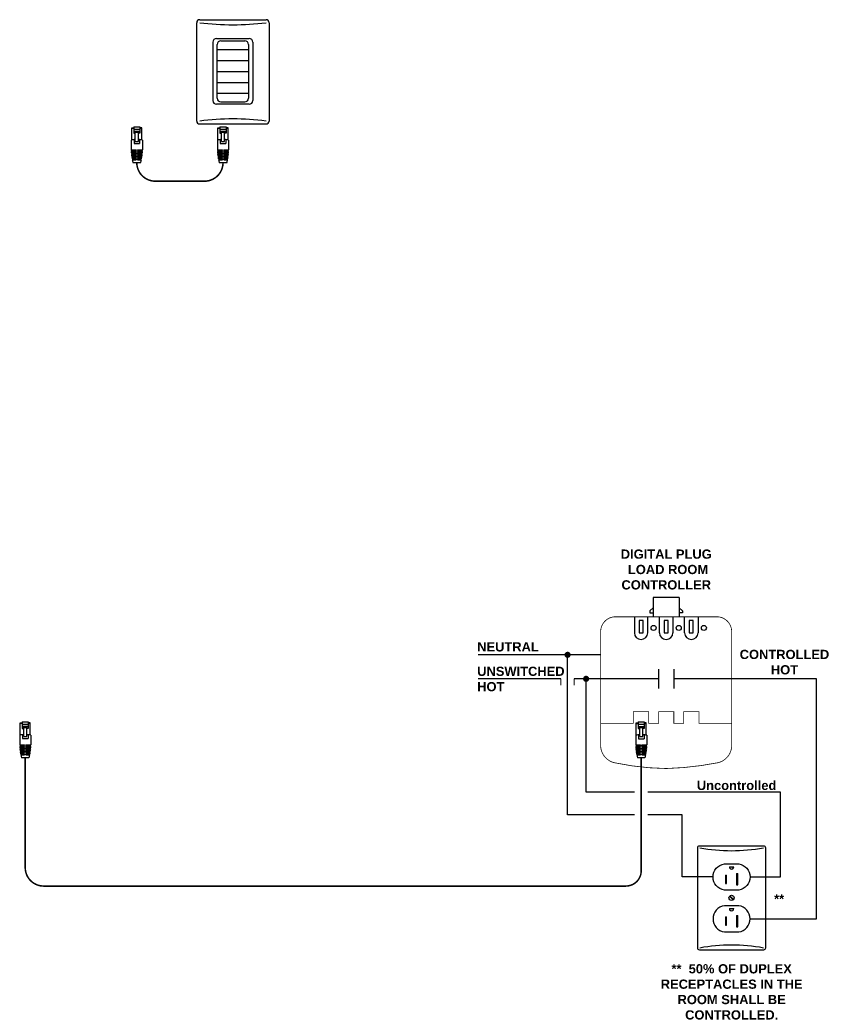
# Model space of a CAD drawing. Header units: inches. Extents: x 19474 to 23438, y 635 to 1835.
# Tile 14 of 14: x 22527.39 to 22534.71, y 1641.99 to 1650.95. Entities that reach past the tile are written whole.
import ezdxf
from ezdxf.enums import TextEntityAlignment as Align

# ---------------------------------------------------------------- set-up
doc = ezdxf.new("R2010")
doc.units = ezdxf.units.IN
doc.header["$MEASUREMENT"] = 0
for name, color, linetype, lineweight in [('E-DIAG-GRPH', 7, 'Continuous', 30), ('E-DIAG-IDEN', 7, 'Continuous', 30), ('E-LINE-SYMB', 7, 'Continuous', 25)]:
    doc.layers.add(name, color=color, linetype=linetype, lineweight=lineweight)
doc.layers.add('WS_DETAIL', color=7, linetype='Continuous')
doc.styles.add('Arial-b', font='arialbd.ttf')

# ---------------------------------------------------------------- blocks, each defined once
blk = doc.blocks.new('A$C756910A1')
at = {"layer": 'WS_DETAIL'}
for p, q in [((0.15, 6.6), (0.15, 10.17)), ((0.15, 10.17), (0.73, 10.17)), ((0.73, 9.92), (0.15, 9.92)), ((0.73, 10.43), (0.73, 8.56)), ((0.73, 10.43), (2.51, 10.43)), ((2.51, 9.66), (0.73, 9.66)), ((2.51, 9.06), (0.73, 9.06)), ((0.73, 8.74), (1.17, 8.74)), ((1.17, 6.17), (1.17, 9.06)), ((1.17, 8.85), (2.06, 8.85)), ((2.06, 6.17), (2.06, 9.06)), ((2.06, 8.74), (2.51, 8.74)), ((2.51, 10.43), (2.51, 8.56)), ((3.08, 10.17), (2.51, 10.17)), ((3.08, 9.92), (2.51, 9.92)), ((3.08, 6.6), (3.08, 10.17)), ((0, 6.56), (0, 3.73)), ((0.73, 8.56), (1.17, 8.56)), ((0.81, 6.7), (0.81, 5.55)), ((1.17, 6.17), (2.06, 6.17)), ((2.51, 8.56), (2.06, 8.56)), ((2.42, 6.7), (2.42, 5.55)), ((3.23, 6.56), (3.23, 3.73)), ((0, 3.73), (1.43, 3.73)), ((0, 3.51), (1.43, 3.51)), ((0.01, 3.29), (1.43, 3.29)), ((0.02, 3.06), (1.43, 3.06)), ((0.81, 5.55), (2.42, 5.55)), ((0.89, 3.73), (0.89, 3.51)), ((0.89, 3.29), (0.89, 3.06)), ((1.43, 3.51), (1.43, 3.73)), ((1.43, 3.06), (1.43, 3.29)), ((1.8, 3.73), (3.23, 3.73)), ((1.8, 3.51), (1.8, 3.73)), ((1.8, 3.51), (3.23, 3.51)), ((1.8, 3.29), (3.23, 3.29)), ((1.8, 3.06), (1.8, 3.29)), ((1.8, 3.06), (3.22, 3.06)), ((2.34, 3.73), (2.34, 3.51)), ((2.34, 3.29), (2.34, 3.06)), ((0.03, 2.84), (1.43, 2.84)), ((0.05, 2.62), (1.43, 2.62)), ((0.07, 2.4), (1.43, 2.4)), ((0.09, 2.18), (1.43, 2.18)), ((0.12, 1.96), (1.43, 1.96)), ((0.15, 1.74), (1.43, 1.74)), ((0.18, 1.52), (1.43, 1.52)), ((0.22, 1.3), (1.43, 1.3)), ((0.26, 1.08), (1.43, 1.08)), ((0.31, 0.86), (1.43, 0.86)), ((0.89, 2.84), (0.89, 2.62)), ((0.89, 2.4), (0.89, 2.18)), ((0.89, 1.96), (0.89, 1.74)), ((0.89, 1.52), (0.89, 1.3)), ((0.89, 1.08), (0.89, 0.86)), ((1.43, 2.62), (1.43, 2.84)), ((1.43, 2.18), (1.43, 2.4)), ((1.43, 1.74), (1.43, 1.96)), ((1.43, 1.3), (1.43, 1.52)), ((1.43, 0.86), (1.43, 1.08)), ((1.8, 2.84), (3.2, 2.84)), ((1.8, 2.62), (1.8, 2.84)), ((1.8, 2.62), (3.19, 2.62)), ((1.8, 2.4), (3.17, 2.4)), ((1.8, 2.18), (1.8, 2.4)), ((1.8, 2.18), (3.14, 2.18)), ((1.8, 1.96), (3.12, 1.96)), ((1.8, 1.74), (1.8, 1.96)), ((1.8, 1.74), (3.09, 1.74)), ((1.8, 1.52), (3.05, 1.52)), ((1.8, 1.3), (1.8, 1.52)), ((1.8, 1.3), (3.01, 1.3)), ((1.8, 1.08), (2.97, 1.08)), ((1.8, 0.86), (1.8, 1.08)), ((1.8, 0.86), (2.92, 0.86)), ((2.34, 2.84), (2.34, 2.62)), ((2.34, 2.4), (2.34, 2.18)), ((2.34, 1.96), (2.34, 1.74)), ((2.34, 1.52), (2.34, 1.3)), ((2.34, 1.08), (2.34, 0.86)), ((2.69, 0), (0.52, 0))]:
    blk.add_line(p, q, dxfattribs=at)
for centre, radius, start, end in [((1.62, -0.58), 7.33, 93.502, 102.7411), ((1.62, -0.58), 7.33, 77.2589, 86.498), ((13.49, 3.73), 13.49, 180.937, 181.8742), ((13.49, 3.73), 13.49, 182.8119, 183.7504), ((-10.25, 3.73), 13.49, 356.2496, 357.1881), ((-10.25, 3.73), 13.49, 358.1258, 359.063), ((13.49, 3.73), 13.49, 184.6899, 185.6307), ((13.49, 3.73), 13.49, 186.573, 187.5171), ((13.49, 3.73), 13.49, 188.4632, 189.4117), ((13.49, 3.73), 13.49, 190.3627, 191.3167), ((13.49, 3.73), 13.49, 192.2739, 196.0379), ((-10.25, 3.73), 13.49, 343.9621, 347.7261), ((-10.25, 3.73), 13.49, 348.6833, 349.6373), ((-10.25, 3.73), 13.49, 350.5883, 351.5368), ((-10.25, 3.73), 13.49, 352.4829, 353.427), ((-10.25, 3.73), 13.49, 354.3693, 355.3101)]:
    blk.add_arc(centre, radius, start, end, dxfattribs=at)
blk = doc.blocks.new('RJ45')
at = {"layer": 'WS_DETAIL', "xscale": 1.117448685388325, "yscale": 1.117448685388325, "zscale": 1.117448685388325}
blk.add_blockref('A$C756910A1', (59.47, 150.68), dxfattribs=at)
blk = doc.blocks.new('LMDM-1-1')
at = {"layer": 'E-LINE-SYMB'}
for p, q in [((-4.3, 20.45), (4.3, 20.45)), ((-4.3, 17.45), (4.3, 17.45)), ((-4.3, 14.45), (4.3, 14.45)), ((-4.3, 11.45), (4.3, 11.45)), ((-4.3, 8.45), (4.3, 8.45))]:
    blk.add_line(p, q, dxfattribs=at)
at = {"layer": 'WS_DETAIL'}
for p, q in [((-9.93, 0.81), (-9.93, 27.86)), ((-9.12, 28.68), (9.12, 28.68)), ((9.93, 27.86), (9.93, 0.81)), ((-5.5, 22.48), (-5.5, 6.42)), ((-4.5, 23.48), (4.5, 23.48)), ((-4.3, 7.06), (-4.3, 21.84)), ((-3.3, 22.84), (3.3, 22.84)), ((4.3, 21.84), (4.3, 7.06)), ((5.5, 22.48), (5.5, 6.42)), ((4.5, 5.42), (-4.5, 5.42)), ((-3.3, 6.06), (3.3, 6.06)), ((-9.12, 0), (9.12, 0))]:
    blk.add_line(p, q, dxfattribs=at)
for centre, radius, start, end in [((-9.12, 27.86), 0.814, 90, 180), ((0, 99.61), 72.33, 262.7571, 277.2429), ((9.12, 27.86), 0.814, 0, 90), ((-4.5, 22.48), 1, 90, 180), ((-3.3, 21.84), 1, 90, 180), ((3.3, 21.84), 1, 0, 90), ((4.5, 22.48), 1, 0, 90), ((-4.5, 6.42), 1, 180, 270), ((-3.3, 7.06), 1, 180, 270), ((3.3, 7.06), 1, 270, 0), ((4.5, 6.42), 1, 270, 0), ((-9.12, 0.81), 0.814, 180, 270), ((0, -70.94), 72.33, 82.7571, 97.2429), ((9.12, 0.81), 0.814, 270, 0)]:
    blk.add_arc(centre, radius, start, end, dxfattribs=at)

msp = doc.modelspace()

# ---------------------------------------------------------------- hatches: boundary and pattern name
at = {"layer": 'E-DIAG-GRPH'}
h = msp.add_hatch(color=256, dxfattribs=at)
h.paths.add_polyline_path([(22533.8446, 1643.2461, 1.134693), (22533.8835, 1643.2461)])
h.paths.add_polyline_path([(22533.92, 1643.1834), (22533.9093, 1643.1834), (22533.9093, 1643.0804), (22533.92, 1643.0804)])
h.paths.add_polyline_path([(22533.8188, 1643.1703), (22533.808, 1643.1703), (22533.808, 1643.0935), (22533.8188, 1643.0935)])
h = msp.add_hatch(color=256, dxfattribs=at)
h.paths.add_polyline_path([(22533.8446, 1642.8653, 1.134693), (22533.8835, 1642.8653)])
h.paths.add_polyline_path([(22533.92, 1642.8026), (22533.9093, 1642.8026), (22533.9093, 1642.6996), (22533.92, 1642.6996)])
h.paths.add_polyline_path([(22533.8188, 1642.7895), (22533.808, 1642.7895), (22533.808, 1642.7127), (22533.8188, 1642.7127)])

# ---------------------------------------------------------------- linework, layer by layer
for p, q in [((22533.1518, 1645.6976), (22533.1518, 1645.5206)), ((22533.3863, 1645.6976), (22533.1518, 1645.6976)), ((22533.3863, 1645.6976), (22533.3863, 1645.5206)), ((22532.9796, 1645.5206), (22532.9796, 1645.375)), ((22533.1016, 1645.375), (22533.1016, 1645.5206)), ((22533.1518, 1645.6026), (22533.1207, 1645.5741)), ((22533.1207, 1645.5741), (22533.1207, 1645.558)), ((22533.1207, 1645.558), (22533.1518, 1645.558)), ((22533.2081, 1645.375), (22533.2081, 1645.5206)), ((22533.3301, 1645.5206), (22533.3301, 1645.375)), ((22533.3863, 1645.6026), (22533.4174, 1645.5741)), ((22533.4174, 1645.558), (22533.3863, 1645.558)), ((22533.4174, 1645.5741), (22533.4174, 1645.558)), ((22533.4366, 1645.375), (22533.4366, 1645.5206)), ((22533.5585, 1645.5206), (22533.5585, 1645.375)), ((22533.1998, 1645.0428), (22533.1998, 1644.8692)), ((22533.1999, 1645.0428), (22533.1999, 1644.8692)), ((22533.3381, 1645.0428), (22533.3381, 1644.8692)), ((22533.3382, 1645.0428), (22533.3382, 1644.8692)), ((22534.6347, 1644.956), (22533.3381, 1644.956)), ((22534.6347, 1642.772), (22534.6347, 1644.956)), ((22533.4144, 1643.7184), (22533.1026, 1643.7184)), ((22533.4144, 1643.1528), (22533.4144, 1643.7184)), ((22533.8446, 1643.2461), (22533.8835, 1643.2461)), ((22533.695, 1643.1528), (22533.4144, 1643.1528)), ((22533.808, 1643.1703), (22533.808, 1643.0935)), ((22533.808, 1643.1703), (22533.8188, 1643.1703)), ((22533.8188, 1643.0935), (22533.8188, 1643.1703)), ((22533.9093, 1643.1834), (22533.9093, 1643.0804)), ((22533.9093, 1643.1834), (22533.92, 1643.1834)), ((22533.92, 1643.0804), (22533.92, 1643.1834)), ((22533.808, 1643.0935), (22533.8188, 1643.0935)), ((22533.9093, 1643.0804), (22533.92, 1643.0804)), ((22533.8484, 1642.9748), (22533.8516, 1642.978)), ((22533.8484, 1642.9748), (22533.8764, 1642.9467)), ((22533.8797, 1642.95), (22533.8516, 1642.978)), ((22533.8764, 1642.9467), (22533.8797, 1642.95)), ((22533.8446, 1642.8653), (22533.8835, 1642.8653)), ((22533.808, 1642.7895), (22533.808, 1642.7127)), ((22533.808, 1642.7895), (22533.8188, 1642.7895)), ((22533.8188, 1642.7127), (22533.8188, 1642.7895)), ((22533.9093, 1642.8026), (22533.9093, 1642.6996)), ((22533.9093, 1642.8026), (22533.92, 1642.8026)), ((22533.92, 1642.6996), (22533.92, 1642.8026)), ((22534.033, 1642.772), (22534.6347, 1642.772)), ((22533.808, 1642.7127), (22533.8188, 1642.7127)), ((22533.9093, 1642.6996), (22533.92, 1642.6996)), ((22533.9855, 1642.6762), (22534.0084, 1642.6991))]:
    msp.add_line(p, q, dxfattribs=at)
at = {"layer": 'E-DIAG-GRPH', "lineweight": 20}
for p, q in [((22532.3123, 1644.956), (22532.3123, 1644.8986)), ((22532.4326, 1644.956), (22532.4326, 1644.8986))]:
    msp.add_line(p, q, dxfattribs=at)
at = {"layer": 'E-DIAG-GRPH', "const_width": 0.014}
for points in [[(22528.4548, 1649.653, 0.414214), (22528.623, 1649.4848), (22529.0706, 1649.4848, 0.414214), (22529.2388, 1649.653)], [(22533.0421, 1644.2374), (22533.0421, 1643.2097, -0.414214), (22532.9024, 1643.0699), (22527.6078, 1643.0699, -0.414214), (22527.4401, 1643.2376), (22527.4401, 1644.2382)]]:
    msp.add_lwpolyline(points, format="xyb", dxfattribs=at)
at = {"layer": 'E-DIAG-GRPH', "linetype": 'Continuous', "const_width": 0.00699}
msp.add_lwpolyline([(22533.2688, 1644.1395, -0.048346), (22532.7991, 1644.1922, -0.329956), (22532.6734, 1644.3392), (22532.6734, 1645.3859, -0.414214), (22532.8082, 1645.5206), (22533.7299, 1645.5206, -0.414214), (22533.8647, 1645.3859), (22533.8647, 1645.1757), (22533.8647, 1644.7693), (22533.8647, 1644.3392, -0.329956), (22533.739, 1644.1922, -0.0415), (22533.2688, 1644.1395, -0.024292)], format="xyb", dxfattribs=at)
at = {"layer": 'E-DIAG-GRPH'}
for points in [[(22533.0221, 1645.375), (22533.0591, 1645.375), (22533.0591, 1645.4875), (22533.0221, 1645.4875)], [(22533.2506, 1645.375), (22533.2875, 1645.375), (22533.2875, 1645.4875), (22533.2506, 1645.4875)], [(22533.4791, 1645.375), (22533.516, 1645.375), (22533.516, 1645.4875), (22533.4791, 1645.4875)]]:
    msp.add_lwpolyline(points, close=True, dxfattribs=at)
for points in [[(22532.6734, 1645.1745), (22531.559, 1645.1745)], [(22532.9824, 1643.7184), (22532.3725, 1643.7184), (22532.3725, 1645.1745)], [(22532.3123, 1644.956), (22531.559, 1644.956)], [(22533.1999, 1644.956), (22532.4326, 1644.956)], [(22532.9824, 1643.9239), (22532.541, 1643.9239), (22532.541, 1644.956)], [(22534.033, 1643.1528), (22534.3091, 1643.1528), (22534.3091, 1643.9239), (22533.1026, 1643.9239)]]:
    msp.add_lwpolyline(points, dxfattribs=at)
at = {"layer": 'E-DIAG-GRPH', "const_width": 0.028}
for points in [[(22532.3585, 1645.1745, 1), (22532.3864, 1645.1745, 1)], [(22532.527, 1644.956, 1), (22532.5549, 1644.956, 1)]]:
    msp.add_lwpolyline(points, format="xyb", close=True, dxfattribs=at)
at = {"layer": 'E-DIAG-GRPH', "const_width": 0.00699}
msp.add_lwpolyline([(22532.6734, 1644.5508), (22532.9713, 1644.5508), (22532.9713, 1644.6569), (22533.1099, 1644.6569), (22533.1099, 1644.5508), (22533.1998, 1644.5508), (22533.1998, 1644.6569), (22533.3384, 1644.6569), (22533.3384, 1644.5508), (22533.4282, 1644.5508), (22533.4282, 1644.6569), (22533.5669, 1644.6569), (22533.5669, 1644.5508), (22533.8647, 1644.5508)], dxfattribs=at)
at = {"layer": 'E-DIAG-GRPH'}
for points in [[(22534.1536, 1643.4372, -0.414214), (22534.1722, 1643.4186), (22534.1722, 1642.5062, -0.414214), (22534.1536, 1642.4876), (22533.5745, 1642.4876, -0.414214), (22533.5559, 1642.5062), (22533.5559, 1643.4186, -0.414214), (22533.5745, 1643.4372)], [(22533.7989, 1643.0336, -0.87111), (22533.7989, 1643.272), (22533.9291, 1643.272, -0.87111), (22533.9291, 1643.0336)], [(22533.9291, 1642.8912), (22533.7989, 1642.8912, 0.87111), (22533.7989, 1642.6527), (22533.9291, 1642.6527, 0.87111)]]:
    msp.add_lwpolyline(points, format="xyb", close=True, dxfattribs=at)
for centre, radius in [((22533.1548, 1645.4189), 0.0229), ((22533.3833, 1645.4189), 0.0229), ((22533.6118, 1645.4189), 0.0229), ((22533.864, 1642.9624), 0.0237)]:
    msp.add_circle(centre, radius, dxfattribs=at)
for centre, radius, start, end in [((22533.0406, 1645.375), 0.061, 180, 0), ((22533.2691, 1645.375), 0.061, 180, 0), ((22533.4975, 1645.375), 0.061, 180, 0), ((22533.864, 1644.9695), 1.5777, 259.42565, 280.57435), ((22533.864, 1643.2437), 0.0196, 172.77919, 7.22081), ((22533.864, 1642.8629), 0.0196, 172.77919, 7.22081), ((22533.864, 1640.9553), 1.5777, 79.42565, 100.57435)]:
    msp.add_arc(centre, radius, start, end, dxfattribs=at)

# ---------------------------------------------------------------- block references
for name, p, xscale, yscale, zscale in [('LMDM-1-1', (22529.3285, 1650.0055), 0.03309064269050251, 0.03309064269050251, 0.03309064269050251), ('RJ45', (22526.7366, 1645.4274), 0.028042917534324, 0.028042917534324, 0.028042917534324), ('RJ45', (22527.5207, 1645.4274), 0.028042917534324, 0.028042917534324, 0.028042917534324), ('RJ45', (22525.7276, 1640.0264), 0.027951, 0.027951, 0.027951), ('A$C756910A1', (22532.9919, 1644.2374), 0.03123380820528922, 0.03123380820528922, 0.03123380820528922)]:
    msp.add_blockref(name, p, dxfattribs=dict(at, xscale=xscale, yscale=yscale, zscale=zscale))

# ---------------------------------------------------------------- texts
at = {"layer": 'E-DIAG-IDEN', "linetype": 'Continuous', "style": 'Arial-b'}
msp.add_text('Uncontrolled', height=0.083945, dxfattribs=at).set_placement((22534.2711, 1643.9861), align=Align.MIDDLE_RIGHT)
for s, insert, char_height, width, attachment_point in [('DIGITAL PLUG\\P LOAD ROOM \\PCONTROLLER', (22533.2697, 1646.133), 0.083945, 1.85784, 2), ('NEUTRAL', (22531.5504, 1645.289), 0.08395, 0.896789, 1), ('CONTROLLED\\PHOT', (22534.3449, 1645.2201), 0.08395, 0.896789, 2), ('UNSWITCHED\\PHOT', (22531.5504, 1645.0664), 0.08395, 0.896789, 1), ('**', (22534.2961, 1642.995), 0.08395, 0.896789, 2), ('**  50% OF DUPLEX RECEPTACLES IN THE ROOM SHALL BE CONTROLLED.', (22533.8646, 1642.3591), 0.083945, 1.563474, 2)]:
    msp.add_mtext(s, dxfattribs=dict(at, insert=insert, char_height=char_height, width=width, attachment_point=attachment_point))

doc.saveas('drawing.dxf')
